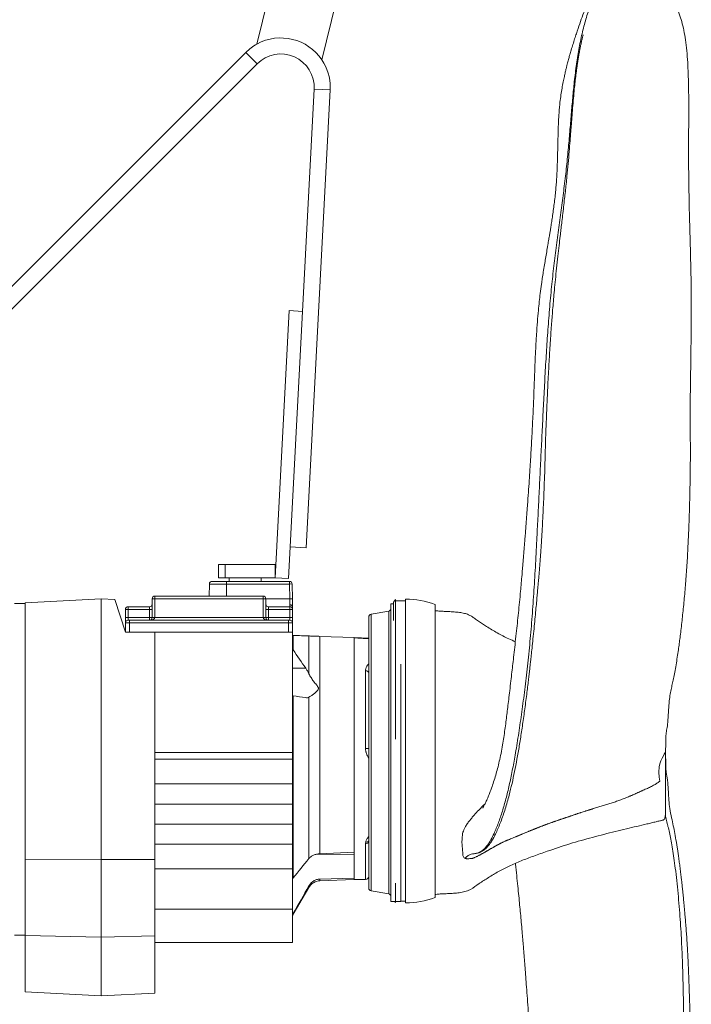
# Model space of a CAD drawing. Header units: millimetres. Extents: x 31 to 1171, y 23 to 1865.
# Tile 6 of 8: x 669 to 1171, y 503 to 1240. Entities that reach past the tile are written whole.
import ezdxf

# ---------------------------------------------------------------- set-up
doc = ezdxf.new("R2010")
doc.units = ezdxf.units.MM

msp = doc.modelspace()

# ---------------------------------------------------------------- linework, layer by layer
at = {"color": 7, "linetype": 'Continuous', "lineweight": 15}
for p, q in [((846.7, 1221.48), (857.38, 1265.2)), ((905.95, 1253.33), (895.27, 1209.62)), ((838.35, 1215.22), (520.48, 897.35)), ((838.35, 1215.22), (846.83, 1206.73)), ((499.21, 859.11), (846.83, 1206.73)), ((889.48, 1187.74), (880.77, 1021.62)), ((883.52, 844.88), (901.46, 1187.12)), ((901.46, 1187.12), (889.48, 1187.74)), ((870.78, 1022.14), (860.32, 822.42)), ((880.77, 1021.62), (870.3, 821.89)), ((880.77, 1021.62), (870.78, 1022.14)), ((883.52, 844.88), (871.54, 845.51)), ((817.82, 822.42), (817.82, 832.42)), ((822.82, 832.42), (817.82, 832.42)), ((822.82, 822.42), (822.82, 832.42)), ((860.32, 832.42), (822.82, 832.42)), ((860.32, 822.42), (860.32, 832.42)), ((811.11, 817.75), (810.96, 808.72)), ((823.82, 817.75), (811.11, 817.75)), ((813.11, 819.72), (823.82, 819.72)), ((822.82, 822.42), (817.82, 822.42)), ((860.32, 822.42), (822.82, 822.42)), ((823.82, 817.75), (823.82, 819.72)), ((823.82, 819.72), (832.39, 819.72)), ((871.02, 817.75), (823.82, 817.75)), ((823.82, 817.75), (823.82, 808.72)), ((825.82, 822.42), (825.82, 819.72)), ((832.39, 819.72), (843.24, 819.72)), ((843.24, 819.72), (871.02, 819.72)), ((849.82, 819.72), (849.82, 822.42)), ((870.3, 821.89), (860.32, 822.42)), ((871.02, 819.72), (871.02, 817.75)), ((871.21, 806.61), (871.02, 817.75)), ((873.02, 817.75), (873.21, 806.61)), ((673.32, 803.12), (665.32, 803.12)), ((673.32, 803.73), (730.32, 806.72)), ((673.32, 611.63), (673.32, 803.73)), ((730.32, 806.72), (730.32, 611.72)), ((740.37, 806.19), (730.32, 806.72)), ((748.32, 781.72), (740.37, 806.19)), ((768.32, 792.72), (768.32, 806.72)), ((770.32, 806.72), (768.32, 806.72)), ((770.32, 808.72), (770.32, 806.72)), ((770.32, 808.72), (851.32, 808.72)), ((770.32, 806.72), (770.32, 792.72)), ((851.32, 806.72), (770.32, 806.72)), ((851.32, 806.72), (851.32, 808.72)), ((851.32, 792.72), (851.32, 806.72)), ((851.32, 806.72), (853.32, 806.72)), ((853.32, 806.72), (853.32, 792.72)), ((853.32, 806.61), (871.21, 806.61)), ((871.32, 802.2), (871.21, 806.61)), ((873.21, 806.61), (873.32, 800.73)), ((948.82, 802.97), (946.82, 802.97)), ((946.82, 802.97), (946.82, 691.72)), ((950.32, 806.24), (948.82, 804.14)), ((948.82, 804.14), (948.82, 790.46)), ((950.32, 806.24), (950.32, 792.91)), ((957.82, 805.24), (950.32, 805.24)), ((957.82, 806.49), (957.82, 793.13)), ((748.32, 798.72), (750.32, 798.72)), ((748.32, 792.72), (748.32, 798.72)), ((750.32, 798.72), (750.32, 800.72)), ((750.32, 800.72), (766.32, 800.72)), ((766.32, 798.72), (750.32, 798.72)), ((750.32, 798.72), (750.32, 792.72)), ((766.32, 798.72), (766.32, 800.72)), ((766.32, 792.72), (766.32, 798.72)), ((766.32, 798.72), (768.32, 798.72)), ((853.32, 798.72), (855.32, 798.72)), ((855.32, 798.72), (855.32, 800.72)), ((855.32, 800.72), (871.32, 800.72)), ((855.32, 798.72), (855.32, 792.72)), ((871.32, 798.72), (855.32, 798.72)), ((871.32, 800.72), (871.32, 802.2)), ((871.32, 800.72), (871.32, 798.72)), ((871.32, 792.72), (871.32, 798.72)), ((871.32, 798.72), (873.32, 798.72)), ((873.32, 800.72), (873.32, 798.72)), ((873.32, 798.72), (873.32, 792.72)), ((945.16, 797.43), (931.97, 795.1)), ((931.97, 795.1), (931.97, 691.72)), ((945.16, 797.43), (945.16, 691.72)), ((979.82, 802.34), (979.82, 789.47)), ((748.32, 792.72), (750.32, 792.72)), ((748.32, 792.72), (748.32, 788.72)), ((748.32, 788.72), (748.32, 781.72)), ((751.32, 788.72), (748.32, 788.72)), ((750.32, 790.72), (750.32, 792.72)), ((750.32, 792.72), (766.32, 792.72)), ((750.32, 790.72), (751.32, 790.72)), ((751.32, 788.72), (751.32, 790.72)), ((751.32, 790.72), (870.32, 790.72)), ((870.32, 788.72), (751.32, 788.72)), ((751.32, 788.72), (751.32, 781.72)), ((766.32, 792.72), (768.32, 792.72)), ((766.32, 790.72), (766.32, 792.72)), ((770.32, 792.72), (768.32, 792.72)), ((770.32, 792.72), (851.32, 792.72)), ((851.32, 792.72), (853.32, 792.72)), ((855.32, 792.72), (853.32, 792.72)), ((855.32, 790.72), (855.32, 792.72)), ((855.32, 792.72), (871.32, 792.72)), ((870.32, 788.72), (870.32, 790.72)), ((870.32, 790.72), (871.32, 790.72)), ((870.32, 788.72), (870.32, 781.72)), ((873.32, 788.72), (870.32, 788.72)), ((871.32, 792.72), (871.32, 790.72)), ((873.32, 792.72), (871.32, 792.72)), ((873.32, 788.72), (873.32, 792.72)), ((873.32, 788.72), (873.32, 781.72)), ((930.32, 793.13), (930.32, 691.72)), ((950.32, 792.91), (950.32, 701.68)), ((957.82, 793.13), (957.82, 579.29)), ((979.82, 789.47), (979.82, 583.44)), ((770.32, 781.72), (748.32, 781.72)), ((770.32, 611.66), (770.32, 781.72)), ((770.32, 781.72), (870.32, 781.72)), ((871.98, 781.72), (870.32, 781.72)), ((871.98, 781.72), (873.32, 781.72)), ((873.32, 781.72), (873.32, 691.72)), ((873.73, 779.31), (873.73, 768.48)), ((885.53, 750.63), (885.53, 778.9)), ((893.8, 778.61), (893.8, 616.07)), ((893.8, 778.61), (919.32, 777.72)), ((919.32, 777.72), (919.32, 617.26)), ((919.32, 777.72), (930.32, 777.14)), ((919.32, 777.47), (919.32, 596.72)), ((883.16, 754.75), (873.32, 754.75)), ((927.86, 694.78), (927.86, 752.87)), ((954.22, 757.74), (954.22, 691.72)), ((873.73, 734.23), (873.73, 598.05)), ((885.53, 612.42), (885.53, 733.12)), ((770.32, 691.72), (873.32, 691.72)), ((770.32, 686.68), (873.32, 686.68)), ((873.32, 686.68), (873.32, 691.72)), ((873.32, 686.68), (873.32, 668.22)), ((930.32, 691.72), (930.32, 590.3)), ((931.97, 691.72), (931.97, 588.33)), ((945.16, 691.72), (945.16, 586.01)), ((946.82, 691.72), (946.82, 580.47)), ((954.22, 691.72), (954.22, 580.47)), ((770.32, 668.22), (873.32, 668.22)), ((873.32, 653.22), (873.32, 668.22)), ((770.32, 653.22), (873.32, 653.22)), ((873.32, 638.22), (873.32, 653.22)), ((770.32, 638.22), (873.32, 638.22)), ((873.32, 638.22), (873.32, 623.22)), ((770.32, 623.22), (873.32, 623.22)), ((873.32, 604.75), (873.32, 623.22)), ((927.86, 596.87), (927.86, 623.59)), ((673.32, 611.63), (730.32, 611.72)), ((673.32, 611.63), (673.32, 554.95)), ((770.32, 611.66), (730.32, 611.72)), ((730.32, 611.72), (730.32, 553.72)), ((770.32, 554.58), (770.32, 611.66)), ((890.45, 615.49), (919.32, 615.69)), ((893.8, 616.07), (919.32, 617.26)), ((770.32, 604.75), (873.32, 604.75)), ((873.32, 574.72), (873.32, 604.75)), ((893.8, 597.13), (919.32, 597.91)), ((893.8, 597.13), (893.8, 595.83)), ((893.8, 595.83), (919.32, 596.72)), ((919.32, 597.91), (919.32, 596.72)), ((919.32, 596.72), (927.86, 596.87)), ((873.73, 570.81), (885.53, 590.9)), ((885.53, 590.9), (885.53, 592.02)), ((950.32, 594.16), (950.32, 579.54)), ((931.97, 588.33), (945.16, 586.01)), ((770.32, 574.72), (873.32, 574.72)), ((873.32, 549.72), (873.32, 574.72)), ((946.82, 580.47), (949.67, 580.47)), ((949.66, 580.47), (950.32, 579.54)), ((950.32, 580.47), (954.22, 580.47)), ((954.22, 580.54), (957.82, 580.54)), ((873.73, 571.34), (873.73, 570.81)), ((665.32, 555.12), (673.32, 555.12)), ((673.32, 554.95), (730.32, 553.72)), ((673.32, 554.95), (673.32, 512.7)), ((770.32, 554.58), (730.32, 553.72)), ((730.32, 553.72), (730.32, 509.72)), ((770.32, 511.81), (770.32, 554.58)), ((770.32, 549.72), (873.32, 549.72)), ((673.32, 512.7), (730.32, 509.72)), ((770.32, 511.81), (730.32, 509.72))]:
    msp.add_line(p, q, dxfattribs=at)
at = {"color": 7, "linetype": 'Continuous', "lineweight": 15, "flags": 128}
for points in [[(927.86, 752.87), (928.34, 752.84), (928.8, 752.74), (929.23, 752.59), (929.6, 752.39), (929.9, 752.15), (930.13, 751.87), (930.27, 751.57), (930.32, 751.26)], [(1152.04, 691.79), (1152.04, 691.74), (1152.04, 691.52), (1152.03, 691.37), (1152.02, 691.55), (1151.99, 691.84), (1151.9, 691.9), (1151.76, 691.71), (1151.57, 691.32), (1151.21, 690.45), (1150.63, 689.35), (1149.61, 687.57), (1148.73, 685.64), (1147.91, 683.36), (1147.37, 680.97), (1147.09, 677.12), (1147.27, 673.28), (1147.77, 670.28), (1147.77, 670.28)]]:
    msp.add_lwpolyline(points, dxfattribs=at)
at = {"color": 7, "linetype": 'Continuous', "lineweight": 15}
for centre, radius, start, end in [((864.51, 1189.05), 37, 33.76225, 118.77553), ((864.51, 1189.05), 37, 118.77553, 135), ((864.51, 1189.05), 25, 357, 135), ((864.51, 1189.05), 37, 0, 33.76225), ((864.51, 1189.05), 37, 357, 0), ((813.11, 817.72), 2, 90, 179), ((871.02, 817.72), 2, 1, 90), ((872.02, 789.1), 28.67, 88.00162, 91.99838), ((766.32, 802.72), 2, 270, 0), ((770.32, 806.72), 2, 90, 180), ((851.32, 806.72), 2, 0, 90), ((855.32, 802.72), 2, 180, 270), ((872.21, 777.96), 28.67, 88.00162, 91.99838), ((958.22, 748.19), 58.3, 68.2537, 90.39311), ((750.32, 798.72), 2, 90, 180), ((871.32, 798.72), 2, 0, 90), ((932.32, 793.13), 2, 100, 180), ((944.82, 799.39), 2, 280, 0), ((750.32, 788.72), 2, 90, 180), ((766.32, 792.72), 2, 270, 0), ((855.32, 792.72), 2, 180, 270), ((871.32, 788.72), 2, 0, 90), ((928.47, 675.84), 18.96, 84.39914, 91.83323), ((928.48, 626.96), 2.19, 257.52725, 327.1315), ((928.13, 625.79), 2.22, 262.99032, 349.33909), ((927.82, 599.37), 2.5, 271, 0), ((894.15, 585.83), 10, 92, 149.57276), ((932.32, 590.3), 2, 180, 260), ((944.82, 584.04), 2, 360, 80), ((958.22, 637.59), 58.3, 269.60689, 291.7463), ((876.32, 569.29), 3, 149.57276, 180)]:
    msp.add_arc(centre, radius, start, end, dxfattribs=at)
for centre, start_param, end_param in [((766.32, 792.72), 4.712389, 6.283185), ((855.32, 792.72), 3.141593, 4.712389)]:
    msp.add_ellipse(centre, major_axis=(4, 0), ratio=0.5, start_param=start_param, end_param=end_param, dxfattribs=at)
for points, knots in [([(1125.23, 1283.48), (1124.48, 1283.43), (1122.29, 1283.28), (1119.35, 1282.17), (1115.63, 1280.06), (1111.89, 1276.74), (1107.86, 1272.14), (1104.11, 1266.74), (1100.27, 1259.97), (1096.47, 1251.6), (1092.91, 1241.53), (1089.96, 1230.69), (1087.54, 1219.07), (1085.55, 1206.62), (1084, 1194.05), (1082.75, 1181.48), (1081.67, 1169.05), (1080.59, 1156.04), (1079.4, 1142.44), (1078, 1128.26), (1076.3, 1113.81), (1074.37, 1099.15), (1072.37, 1084.36), (1070.34, 1069.2), (1068.41, 1053.71), (1066.66, 1037.6), (1065.16, 1020.9), (1063.87, 1003.64), (1062.76, 986.19), (1061.77, 968.58), (1060.85, 950.87), (1059.97, 933.45), (1059.13, 916.38), (1058.31, 899.72), (1057.51, 883.16), (1056.7, 866.77), (1055.82, 849.12), (1054.83, 830.32), (1053.64, 810.49), (1052.27, 791.12), (1050.64, 772.24), (1048.75, 754.02), (1046.67, 736.57), (1044.44, 719.99), (1042.11, 704.28), (1039.85, 690.36), (1037.59, 678.06), (1035.33, 667.22), (1032.88, 657.1), (1030.2, 647.69), (1027.24, 639.02), (1024.37, 631.98), (1021.61, 626.49), (1019.07, 622.44), (1016.29, 619.23), (1013.72, 617.38), (1011.47, 616.52), (1009.67, 616.19), (1007.8, 615.92), (1005.91, 615.42), (1003.98, 614.47), (1002.81, 613.26), (1002.2, 612.63)], [0, 0, 0, 0, 0.005793, 0.016843, 0.028049, 0.044886, 0.061459, 0.077785, 0.09395, 0.115379, 0.136801, 0.158309, 0.179896, 0.201531, 0.223191, 0.241391, 0.259583, 0.277756, 0.295905, 0.314035, 0.332163, 0.349269, 0.366394, 0.383538, 0.400692, 0.417849, 0.436039, 0.454218, 0.472383, 0.490539, 0.508694, 0.526861, 0.544, 0.561145, 0.578289, 0.595422, 0.612536, 0.634307, 0.656089, 0.677895, 0.699728, 0.721568, 0.742991, 0.764368, 0.78569, 0.80698, 0.824746, 0.842557, 0.860443, 0.878434, 0.89656, 0.91484, 0.926903, 0.938845, 0.950591, 0.962107, 0.968055, 0.973987, 0.980013, 0.986254, 0.992853, 1, 1, 1, 1]), ([(1128.23, 1283.82), (1128.23, 1283.82), (1128.25, 1283.82), (1128.25, 1283.85), (1128.26, 1283.87), (1128.24, 1283.9), (1128.22, 1283.95), (1128.17, 1284.01), (1128.11, 1284.08), (1128.04, 1284.14), (1127.93, 1284.23), (1127.66, 1284.39), (1127.21, 1284.54), (1126.56, 1284.68), (1125.41, 1284.83), (1123.93, 1284.83), (1122.16, 1284.63), (1120.51, 1284.22), (1118.84, 1283.61), (1117.13, 1282.73), (1115.39, 1281.55), (1113.73, 1280.16), (1112.21, 1278.66), (1110.89, 1277.22), (1109.89, 1276.05), (1109.07, 1275.07), (1108.23, 1274.04), (1107.14, 1272.67), (1105.81, 1270.95), (1104.36, 1269.01), (1102.89, 1266.96), (1101.56, 1265.03), (1100.4, 1263.26), (1099.41, 1261.69), (1098.46, 1260.12), (1097.32, 1258.17), (1096, 1255.75), (1094.56, 1252.9), (1092.63, 1248.76), (1090.4, 1243.38), (1087.92, 1236.56), (1085.88, 1230.5), (1084.18, 1225.28), (1082.9, 1221.22), (1081.7, 1217.28), (1080.68, 1213.78), (1079.93, 1211.1), (1079.38, 1209.07), (1078.91, 1207.31), (1078.41, 1205.36), (1077.82, 1203.02), (1077.16, 1200.28), (1076.41, 1196.94), (1075.58, 1192.99), (1074.72, 1188.39), (1073.9, 1183.33), (1073.26, 1178.36), (1072.81, 1173.8), (1072.5, 1169.9), (1072.28, 1166.37), (1072.11, 1163.19), (1071.99, 1160.12), (1071.87, 1156.9), (1071.77, 1153.07), (1071.66, 1148.5), (1071.55, 1143.31), (1071.43, 1138.07), (1071.3, 1133.24), (1071.14, 1129.02), (1070.97, 1125.26), (1070.77, 1121.6), (1070.51, 1117.7), (1070.16, 1113.36), (1069.68, 1108.45), (1069.09, 1103.38), (1068.42, 1098.27), (1067.74, 1093.47), (1067.06, 1088.96), (1066.45, 1085.08), (1065.92, 1081.8), (1065.41, 1078.68), (1064.83, 1075.22), (1064.11, 1070.98), (1063.28, 1066.17), (1062.45, 1061.23), (1061.6, 1056.18), (1060.8, 1051.22), (1060.05, 1046.41), (1059.27, 1041.11), (1058.49, 1035.32), (1057.71, 1028.73), (1056.99, 1021.69), (1056.29, 1013.52), (1055.63, 1003.99), (1055.04, 993.33), (1054.54, 982), (1054.03, 968.97), (1053.51, 954.76), (1052.82, 939.53), (1052.06, 924.99), (1051.37, 913), (1050.76, 903.12), (1050.23, 894.9), (1049.63, 886.09), (1049.1, 878.59), (1048.65, 872.55), (1048.31, 868.08), (1047.97, 863.52), (1047.61, 858.87), (1047.24, 854.17), (1046.89, 849.71), (1046.58, 845.82), (1046.34, 842.77), (1046.15, 840.4), (1045.97, 838.23), (1045.78, 835.93), (1045.56, 833.24), (1045.24, 829.46), (1044.82, 824.5), (1044.29, 818.5), (1043.42, 808.95), (1042.19, 796.32), (1040.79, 783.06), (1039.63, 772.63), (1038.78, 765.04), (1038, 758.23), (1037.26, 751.75), (1036.48, 745.01), (1035.68, 738.11), (1034.9, 731.49), (1034.19, 725.51), (1033.52, 719.91), (1032.82, 714.39), (1032.06, 708.7), (1031.22, 702.97), (1030.26, 697.03), (1029.16, 691.08), (1027.92, 685.25), (1026.59, 679.81), (1025.21, 674.79), (1023.69, 669.89), (1022.2, 665.55), (1020.83, 661.85), (1019.54, 658.59), (1018.15, 655.37), (1016.91, 652.8), (1016.07, 651.23), (1015.58, 650.38), (1015.53, 650.29), (1015.51, 650.25)], [0, 0, 0, 0, 0.000035, 0.000142, 0.000218, 0.000247, 0.000325, 0.000423, 0.000522, 0.00063, 0.000754, 0.001065, 0.001998, 0.003393, 0.005268, 0.010129, 0.015107, 0.020035, 0.024903, 0.03095, 0.037198, 0.043676, 0.050289, 0.056039, 0.060565, 0.063385, 0.066717, 0.070861, 0.075801, 0.081381, 0.086511, 0.091791, 0.096143, 0.099728, 0.103617, 0.108027, 0.114578, 0.121885, 0.12916, 0.144333, 0.159048, 0.174792, 0.182708, 0.190937, 0.199062, 0.20576, 0.210923, 0.214049, 0.216896, 0.220401, 0.224562, 0.229378, 0.234829, 0.241914, 0.249679, 0.258112, 0.267027, 0.273823, 0.279916, 0.285374, 0.290269, 0.294646, 0.299429, 0.304997, 0.312027, 0.320001, 0.327957, 0.334895, 0.340821, 0.346004, 0.350913, 0.356384, 0.362423, 0.369076, 0.376359, 0.382526, 0.388993, 0.39479, 0.399655, 0.40359, 0.406943, 0.411049, 0.4162, 0.422342, 0.428407, 0.433964, 0.440476, 0.446128, 0.451184, 0.459424, 0.466738, 0.474642, 0.484418, 0.49555, 0.508048, 0.521565, 0.534816, 0.552998, 0.57042, 0.587043, 0.602843, 0.611564, 0.621019, 0.63126, 0.642284, 0.647489, 0.652854, 0.658379, 0.664067, 0.669918, 0.675817, 0.680826, 0.68451, 0.687252, 0.689592, 0.692389, 0.695656, 0.699395, 0.706229, 0.713922, 0.721611, 0.741921, 0.761791, 0.772889, 0.782985, 0.792074, 0.800431, 0.809652, 0.819776, 0.829149, 0.837693, 0.845757, 0.854609, 0.864199, 0.874474, 0.885091, 0.897778, 0.91038, 0.922424, 0.933906, 0.944887, 0.955738, 0.962949, 0.970768, 0.978926, 0.986324, 0.992859, 0.996547, 1, 1, 1, 1]), ([(1152.07, 691.79), (1152.1, 692.35), (1152.19, 693.91), (1152.3, 696.34), (1152.28, 698.9), (1152.26, 700.75), (1152.28, 702.19), (1152.33, 703.38), (1152.43, 704.78), (1152.63, 706.48), (1152.97, 708.4), (1153.34, 710.52), (1153.66, 712.78), (1153.87, 715.06), (1154.04, 717.5), (1154.19, 720.04), (1154.37, 722.72), (1154.57, 725.77), (1154.84, 729.72), (1155.36, 734.14), (1156.31, 738.84), (1157.2, 742.88), (1158.1, 747.16), (1159.03, 751.9), (1159.99, 757.26), (1160.91, 762.87), (1161.71, 768.24), (1162.38, 773.11), (1163, 777.91), (1163.64, 783.17), (1164.29, 788.84), (1165.17, 796.84), (1166.21, 807.12), (1167.34, 820.07), (1168.29, 833.72), (1169.02, 847.43), (1169.58, 860.6), (1170.03, 874.05), (1170.41, 888.25), (1170.63, 901.43), (1170.7, 912.42), (1170.69, 920.91), (1170.66, 928.9), (1170.62, 936.52), (1170.59, 943.82), (1170.59, 950.02), (1170.63, 955.34), (1170.68, 960.16), (1170.75, 965.67), (1170.84, 971.81), (1170.93, 978.31), (1171.03, 984.9), (1171.13, 992.03), (1171.23, 999.38), (1171.3, 1006.34), (1171.35, 1012.03), (1171.39, 1017.08), (1171.41, 1022.34), (1171.4, 1028.31), (1171.36, 1035.17), (1171.26, 1042.87), (1171.11, 1051.26), (1170.91, 1059.93), (1170.68, 1068.74), (1170.44, 1077.65), (1170.2, 1086.54), (1169.98, 1095.14), (1169.8, 1103.16), (1169.65, 1110.42), (1169.55, 1116.47), (1169.48, 1121.7), (1169.43, 1126.63), (1169.38, 1132.23), (1169.36, 1138.67), (1169.37, 1145.45), (1169.4, 1152.42), (1169.44, 1159.1), (1169.47, 1165.41), (1169.49, 1170.88), (1169.49, 1175.43), (1169.48, 1178.99), (1169.46, 1181.59), (1169.45, 1183.28), (1169.43, 1184.41), (1169.42, 1185.46), (1169.4, 1186.94), (1169.36, 1189.29), (1169.29, 1192.61), (1169.18, 1196.94), (1168.99, 1202.14), (1168.66, 1208.86), (1168.1, 1216.45), (1167.18, 1224.35), (1165.93, 1231.55), (1164.36, 1238.03), (1162.78, 1243.11), (1161.38, 1246.93), (1160.28, 1249.65), (1159.14, 1252.24), (1157.84, 1255), (1156.48, 1257.61), (1155.15, 1259.98), (1154.03, 1261.9), (1152.94, 1263.74), (1151.87, 1265.49), (1150.78, 1267.23), (1149.42, 1269.35), (1148.54, 1270.95), (1147.99, 1271.94)], [0, 0, 0, 0, 0.0037755, 0.0105166, 0.0154365, 0.0188836, 0.0210973, 0.0231523, 0.0256742, 0.0299101, 0.0348549, 0.0398434, 0.0447829, 0.0501118, 0.0542518, 0.0578951, 0.0624707, 0.0678637, 0.073458, 0.0829591, 0.0912264, 0.0994302, 0.1084769, 0.1184976, 0.1292067, 0.1400704, 0.149785, 0.1579662, 0.1655891, 0.1743598, 0.1841168, 0.1932223, 0.2130728, 0.2337786, 0.2555389, 0.2780428, 0.2988217, 0.3178464, 0.3415851, 0.3656977, 0.3797258, 0.3930836, 0.4054352, 0.4171167, 0.4287091, 0.4395626, 0.4461403, 0.4535577, 0.462124, 0.4719264, 0.4822382, 0.4925572, 0.5027023, 0.5156182, 0.526997, 0.5353632, 0.5423697, 0.5506985, 0.5601013, 0.570435, 0.5829452, 0.5963494, 0.609998, 0.6239252, 0.6381361, 0.652502, 0.6666628, 0.6797887, 0.6917351, 0.7023879, 0.709804, 0.7177544, 0.7270999, 0.7379276, 0.7503258, 0.7615362, 0.773646, 0.7847811, 0.7944295, 0.8025169, 0.8089847, 0.8135231, 0.8165911, 0.8181743, 0.8195987, 0.8222928, 0.826267, 0.8326136, 0.8407876, 0.8508204, 0.8627223, 0.8808322, 0.8981208, 0.914215, 0.9287563, 0.9415832, 0.9480438, 0.9539836, 0.9594043, 0.9649613, 0.9716398, 0.9757879, 0.979808, 0.9836285, 0.9872629, 0.9907245, 0.9942544, 1, 1, 1, 1]), ([(1008.45, 615.97), (1008.48, 615.97), (1008.54, 615.94), (1009.67, 616.21), (1011.34, 616.4), (1014, 617.27), (1016.39, 618.75), (1018.57, 620.72), (1020.46, 622.99), (1022.15, 625.46), (1023.82, 628.33), (1025.54, 631.77), (1027.27, 635.7), (1029, 640.06), (1030.68, 644.71), (1032.3, 649.63), (1033.81, 654.7), (1035.52, 660.95), (1037.37, 668.47), (1039.31, 677.44), (1041.12, 686.79), (1042.85, 696.69), (1044.52, 707.28), (1046.17, 718.59), (1047.49, 728.49), (1048.5, 736.4), (1049.16, 741.86), (1049.74, 746.66), (1050.19, 750.6), (1050.56, 753.81), (1050.89, 756.74), (1051.27, 760.2), (1051.76, 764.65), (1052.36, 770.26), (1053.06, 776.95), (1053.79, 784.14), (1054.51, 791.29), (1055.14, 797.82), (1055.68, 803.64), (1056.07, 807.98), (1056.32, 810.96), (1056.46, 812.67), (1056.56, 813.84), (1056.62, 814.48), (1056.65, 814.74), (1056.66, 814.82), (1056.66, 814.83), (1056.66, 814.84), (1056.67, 814.84), (1056.67, 814.89), (1056.72, 815.22), (1056.8, 816.16), (1056.94, 817.66), (1057.11, 819.68), (1057.41, 823.19), (1057.82, 828.22), (1058.33, 834.67), (1058.83, 841.47), (1059.39, 849.69), (1059.99, 859.48), (1060.59, 870.8), (1061.1, 882.18), (1061.53, 893.12), (1061.84, 902.45), (1062.07, 910.24), (1062.22, 916.47), (1062.35, 921.94), (1062.47, 926.42), (1062.58, 929.72), (1062.67, 932.13), (1062.77, 934.22), (1062.88, 936.66), (1063, 939.7), (1063.17, 943.76), (1063.38, 948.96), (1063.66, 955.43), (1063.99, 962.8), (1064.36, 970.63), (1064.77, 978.4), (1065.17, 985.62), (1065.6, 992.73), (1066.04, 999.59), (1066.49, 1006.27), (1066.94, 1012.42), (1067.39, 1018.39), (1067.89, 1024.46), (1068.43, 1030.81), (1069.07, 1037.83), (1069.83, 1045.58), (1070.71, 1054.05), (1071.64, 1062.55), (1072.54, 1070.53), (1073.31, 1077.14), (1073.95, 1082.66), (1074.55, 1087.79), (1075.23, 1093.54), (1075.94, 1099.69), (1076.62, 1105.66), (1077.25, 1111.27), (1077.86, 1116.85), (1078.59, 1123.89), (1079.36, 1132.03), (1080.13, 1140.87), (1080.77, 1148.87), (1081.3, 1155.73), (1081.78, 1162.05), (1082.28, 1168.49), (1082.85, 1175.56), (1083.46, 1182.58), (1084.08, 1188.94), (1084.62, 1193.9), (1085.08, 1197.78), (1085.47, 1200.86), (1085.88, 1203.86), (1086.31, 1206.83), (1086.77, 1209.86), (1087.3, 1213.05), (1087.84, 1216.08), (1088.41, 1219), (1088.97, 1221.71), (1089.48, 1224.01), (1089.88, 1225.68), (1090.14, 1226.77), (1090.36, 1227.66), (1090.47, 1228.11), (1090.5, 1228.26), (1090.49, 1228.25), (1090.49, 1228.25)], [0, 0, 0, 0, 0.001726, 0.004565, 0.014444, 0.023644, 0.032688, 0.042396, 0.051299, 0.059787, 0.069208, 0.079665, 0.091127, 0.102803, 0.115109, 0.127275, 0.139218, 0.150944, 0.169535, 0.187595, 0.20526, 0.223176, 0.241464, 0.260145, 0.279067, 0.288464, 0.296771, 0.303984, 0.310105, 0.314338, 0.318201, 0.323009, 0.32943, 0.337468, 0.347124, 0.357938, 0.367882, 0.377106, 0.385106, 0.391882, 0.394846, 0.397209, 0.398851, 0.399603, 0.399921, 0.399955, 0.399981, 0.400001, 0.400043, 0.400113, 0.400223, 0.401707, 0.403895, 0.406611, 0.410044, 0.418352, 0.42706, 0.436122, 0.445537, 0.459604, 0.474405, 0.489173, 0.502934, 0.515683, 0.524152, 0.532092, 0.539, 0.544592, 0.548874, 0.551323, 0.553642, 0.556697, 0.560491, 0.565026, 0.571885, 0.57995, 0.589217, 0.599496, 0.609322, 0.618387, 0.626693, 0.636166, 0.644422, 0.65214, 0.659739, 0.667425, 0.675648, 0.684449, 0.694934, 0.706278, 0.718274, 0.72926, 0.73888, 0.745555, 0.752262, 0.76038, 0.76976, 0.77842, 0.786088, 0.794254, 0.803113, 0.817612, 0.831437, 0.844392, 0.855885, 0.865149, 0.876143, 0.889017, 0.902439, 0.914321, 0.924638, 0.930998, 0.937142, 0.943114, 0.949283, 0.955728, 0.962478, 0.970202, 0.976004, 0.982346, 0.989, 0.992125, 0.995089, 0.997867, 0.999392, 0.999907, 1, 1, 1, 1]), ([(873.32, 800.73), (873.32, 800.83), (873.3, 800.92), (873.25, 801.11), (873.21, 801.21), (873.11, 801.39), (873.04, 801.47), (872.9, 801.63), (872.81, 801.71), (872.63, 801.84), (872.53, 801.9), (872.31, 802.01), (872.2, 802.06), (871.84, 802.17), (871.58, 802.2), (871.32, 802.2)], [0, 0, 0, 0, 0.125, 0.125, 0.25, 0.25, 0.375, 0.375, 0.5, 0.5, 0.625, 0.625, 0.75, 0.75, 1, 1, 1, 1]), ([(1039.85, 774.59), (1038.19, 775.29), (1033.57, 777.24), (1026.38, 781.08), (1019.92, 785.06), (1015.23, 788.05), (1012.27, 790), (1009.6, 791.88), (1007.22, 793.6), (1004.63, 794.95), (1001.59, 795.93), (997.97, 796.54), (993.97, 796.88), (990.12, 797.11), (986.62, 797.36), (983.49, 797.3), (981.27, 797.84), (980.04, 797.81), (979.82, 797.81)], [0, 0, 0, 0, 0.081854, 0.228634, 0.370972, 0.427783, 0.482441, 0.532328, 0.576788, 0.616339, 0.66513, 0.721338, 0.783619, 0.84801, 0.897027, 0.943761, 0.990053, 1, 1, 1, 1]), ([(873.32, 779.32), (873.32, 779.32), (873.35, 779.32), (873.49, 779.32), (873.59, 779.31), (873.73, 779.31)], [0, 0, 0, 0, 0.5, 0.5, 1, 1, 1, 1]), ([(873.73, 779.31), (875.94, 779.23), (878.05, 779.16), (882.01, 779.02), (883.86, 778.95), (885.53, 778.9)], [0, 0, 0, 0, 0.5, 0.5, 1, 1, 1, 1]), ([(885.53, 778.9), (885.86, 778.89), (886.25, 778.87), (886.94, 778.85), (887.19, 778.84), (887.73, 778.82), (888.02, 778.81), (888.67, 778.79), (889.01, 778.77), (889.77, 778.75), (890.18, 778.73), (890.86, 778.71), (891.09, 778.7), (891.58, 778.69), (891.84, 778.68), (892.38, 778.66), (892.65, 778.65), (893.21, 778.63), (893.51, 778.62), (893.8, 778.61)], [0, 0, 0, 0, 0.25, 0.25, 0.375, 0.375, 0.5, 0.5, 0.625, 0.625, 0.75, 0.75, 0.8125, 0.8125, 0.875, 0.875, 0.9375, 0.9375, 1, 1, 1, 1]), ([(873.73, 768.48), (873.6, 768.67), (873.49, 768.88), (873.35, 769.32), (873.32, 769.54), (873.32, 769.77)], [0, 0, 0, 0, 0.5, 0.5, 1, 1, 1, 1]), ([(885.53, 750.63), (885.16, 751.38), (884.78, 752.1), (883.99, 753.47), (883.58, 754.13), (883.16, 754.75)], [0, 0, 0, 0, 0.5, 0.5, 1, 1, 1, 1]), ([(927.86, 752.87), (927.86, 753.37), (927.93, 753.86), (928.11, 754.57), (928.19, 754.8), (928.37, 755.26), (928.47, 755.49), (929.02, 756.6), (929.63, 757.42), (930.32, 758.18)], [0, 0, 0, 0, 0.25, 0.25, 0.375, 0.375, 0.5, 0.5, 1, 1, 1, 1]), ([(885.53, 733.12), (886, 733.37), (886.55, 733.7), (887.76, 734.52), (888.42, 735.01), (889.43, 735.82), (889.77, 736.1), (890.46, 736.7), (890.8, 737.02), (891.31, 737.52), (891.47, 737.69), (891.8, 738.05), (891.96, 738.23), (892.25, 738.62), (892.38, 738.83), (892.58, 739.27), (892.64, 739.51), (892.63, 739.88), (892.61, 740), (892.55, 740.24), (892.5, 740.36), (892.34, 740.71), (892.21, 740.93), (891.91, 741.37), (891.76, 741.59), (891.43, 742.01), (891.27, 742.22), (890.76, 742.86), (890.42, 743.29), (889.74, 744.15), (889.4, 744.58), (888.4, 745.9), (887.76, 746.8), (886.86, 748.21), (886.57, 748.69), (886.02, 749.65), (885.76, 750.14), (885.53, 750.63)], [0, 0, 0, 0, 0.125, 0.125, 0.25, 0.25, 0.3125, 0.3125, 0.375, 0.375, 0.40625, 0.40625, 0.4375, 0.4375, 0.46875, 0.46875, 0.5, 0.5, 0.515625, 0.515625, 0.53125, 0.53125, 0.5625, 0.5625, 0.59375, 0.59375, 0.625, 0.625, 0.6875, 0.6875, 0.75, 0.75, 0.875, 0.875, 0.9375, 0.9375, 1, 1, 1, 1]), ([(873.32, 734.37), (873.32, 734.34), (873.35, 734.32), (873.49, 734.27), (873.6, 734.25), (873.73, 734.23)], [0, 0, 0, 0, 0.5, 0.5, 1, 1, 1, 1]), ([(883.16, 732.77), (883.58, 732.7), (883.99, 732.7), (884.78, 732.81), (885.16, 732.93), (885.53, 733.12)], [0, 0, 0, 0, 0.5, 0.5, 1, 1, 1, 1]), ([(927.86, 694.78), (927.86, 694.13), (927.93, 693.49), (928.11, 692.54), (928.19, 692.23), (928.37, 691.61), (928.47, 691.3), (929.02, 689.78), (929.63, 688.65), (930.32, 687.56)], [0, 0, 0, 0, 0.25, 0.25, 0.375, 0.375, 0.5, 0.5, 1, 1, 1, 1]), ([(1152.07, 651.61), (1152.07, 651.68), (1152.07, 651.8), (1152.07, 652.72), (1152.07, 654.19), (1152.07, 656.26), (1152.07, 658.82), (1152.07, 661.24), (1152.07, 663.29), (1152.07, 665.04), (1152.07, 666.85), (1152.06, 669.05), (1152.06, 671.93), (1152.06, 675.39), (1152.06, 679.43), (1152.06, 683.84), (1152.06, 688.3), (1152.06, 691.22), (1152.06, 692.64)], [0, 0, 0, 0, 0.081361, 0.156238, 0.224281, 0.313657, 0.388105, 0.44787, 0.493188, 0.524477, 0.553352, 0.59893, 0.652624, 0.714484, 0.784591, 0.860776, 0.932768, 1, 1, 1, 1]), ([(1147.99, 111.5), (1148.52, 112.44), (1149.69, 114.56), (1151.6, 117.53), (1153.31, 120.32), (1154.83, 122.83), (1156.21, 125.29), (1157.88, 128.5), (1159.56, 132.07), (1161.08, 135.72), (1162.43, 139.33), (1163.74, 143.37), (1165.05, 148.17), (1166.23, 153.57), (1167.19, 159.33), (1167.89, 165.16), (1168.43, 171.39), (1168.84, 178.01), (1169.13, 185.08), (1169.32, 192.03), (1169.43, 198.99), (1169.48, 206.81), (1169.48, 215.74), (1169.43, 226.08), (1169.37, 237.02), (1169.36, 248.19), (1169.44, 259.11), (1169.59, 269.62), (1169.79, 279.91), (1170.03, 290.38), (1170.32, 301.42), (1170.64, 313.1), (1170.9, 323.13), (1171.08, 331.21), (1171.2, 337.22), (1171.29, 343.18), (1171.36, 349.1), (1171.4, 354.8), (1171.41, 359.99), (1171.4, 364.33), (1171.38, 367.91), (1171.35, 371.31), (1171.32, 375.13), (1171.27, 379.59), (1171.22, 384.63), (1171.14, 390.95), (1171.03, 398.41), (1170.91, 406.69), (1170.79, 414.72), (1170.7, 421.43), (1170.64, 426.8), (1170.61, 430.74), (1170.59, 434.17), (1170.59, 437.41), (1170.59, 441.88), (1170.62, 447.91), (1170.66, 455.53), (1170.7, 463.58), (1170.69, 471.92), (1170.63, 481.06), (1170.48, 490.71), (1170.26, 500.66), (1169.99, 510.35), (1169.74, 518.07), (1169.51, 524.04), (1169.35, 528.16), (1169.17, 532.2), (1169, 535.97), (1168.83, 539.31), (1168.67, 542.34), (1168.5, 545.45), (1168.3, 548.99), (1168.02, 553.22), (1167.68, 558.06), (1167.28, 563.14), (1166.88, 567.99), (1166.51, 572.28), (1166.16, 576.1), (1165.84, 579.54), (1165.55, 582.79), (1165.24, 585.9), (1164.92, 588.84), (1164.6, 591.7), (1164.28, 594.69), (1163.88, 598.17), (1163.4, 602.24), (1162.88, 606.54), (1162.31, 610.87), (1161.76, 614.8), (1161.24, 618.35), (1160.74, 621.61), (1160.03, 625.94), (1159.1, 631.18), (1157.96, 637.03), (1156.66, 643.04), (1155.29, 649.26), (1154.72, 655.33), (1154.39, 660.39), (1154.15, 664.31), (1153.92, 667.4), (1153.76, 669.61), (1153.55, 671.55), (1153.3, 673.13), (1153.07, 674.46), (1152.83, 675.83), (1152.6, 677.22), (1152.42, 678.78), (1152.29, 680.72), (1152.25, 683.15), (1152.28, 686.22), (1152.19, 689.04), (1152.09, 690.85), (1152.06, 691.48)], [0, 0, 0, 0, 0.005477, 0.01219, 0.01843, 0.022583, 0.027644, 0.033807, 0.043011, 0.050681, 0.057597, 0.066811, 0.077537, 0.089704, 0.103025, 0.115872, 0.127784, 0.142548, 0.156261, 0.169178, 0.181995, 0.194755, 0.211488, 0.229395, 0.248563, 0.267659, 0.286064, 0.303495, 0.320035, 0.336753, 0.35461, 0.37342, 0.392646, 0.402187, 0.411635, 0.420992, 0.430261, 0.439465, 0.447795, 0.454696, 0.459835, 0.464659, 0.470672, 0.477744, 0.485631, 0.494313, 0.507392, 0.520561, 0.533023, 0.544919, 0.551964, 0.558121, 0.563387, 0.568002, 0.573265, 0.584309, 0.596197, 0.608893, 0.62197, 0.635265, 0.651726, 0.667281, 0.682084, 0.697383, 0.703725, 0.710295, 0.716885, 0.722855, 0.728141, 0.732709, 0.737254, 0.742907, 0.749551, 0.757465, 0.766049, 0.773852, 0.780734, 0.786626, 0.792239, 0.797255, 0.802261, 0.807253, 0.811489, 0.816026, 0.821665, 0.828443, 0.836154, 0.843305, 0.850607, 0.856711, 0.862229, 0.868375, 0.880866, 0.8928, 0.905151, 0.918519, 0.929375, 0.936612, 0.944618, 0.948805, 0.952994, 0.956918, 0.960616, 0.964161, 0.967594, 0.970892, 0.9744, 0.978131, 0.982791, 0.988641, 0.996034, 1, 1, 1, 1]), ([(1007.83, 612.55), (1007.91, 612.58), (1008.13, 612.67), (1008.49, 612.81), (1008.89, 612.99), (1009.3, 613.16), (1009.83, 613.4), (1010.5, 613.71), (1011.29, 614.09), (1012.08, 614.48), (1012.86, 614.89), (1013.64, 615.3), (1014.41, 615.72), (1015.18, 616.15), (1015.82, 616.51), (1016.32, 616.81), (1016.7, 617.03), (1017.08, 617.25), (1017.46, 617.47), (1017.84, 617.69), (1018.22, 617.91), (1018.6, 618.13), (1019.11, 618.42), (1019.74, 618.79), (1020.5, 619.23), (1021.26, 619.67), (1022.02, 620.11), (1022.78, 620.55), (1023.42, 620.92), (1023.93, 621.21), (1024.31, 621.42), (1024.6, 621.58), (1024.79, 621.69), (1024.89, 621.74), (1024.98, 621.79), (1025.08, 621.85), (1025.18, 621.9), (1025.27, 621.95), (1025.37, 622), (1025.47, 622.06), (1025.56, 622.11), (1025.69, 622.18), (1025.92, 622.3), (1026.24, 622.47), (1026.63, 622.68), (1027.02, 622.89), (1027.41, 623.09), (1027.8, 623.3), (1028.19, 623.5), (1028.58, 623.7), (1029.1, 623.97), (1029.75, 624.31), (1030.54, 624.69), (1031.34, 625.07), (1032.14, 625.44), (1032.81, 625.74), (1033.35, 625.97), (1033.89, 626.2), (1034.84, 626.6), (1036.19, 627.17), (1037.83, 627.84), (1039.19, 628.4), (1040.14, 628.78), (1040.69, 629), (1041.09, 629.17), (1041.5, 629.33), (1041.91, 629.5), (1042.32, 629.66), (1042.86, 629.89), (1043.54, 630.17), (1044.36, 630.51), (1045.17, 630.85), (1045.98, 631.19), (1046.8, 631.52), (1047.62, 631.85), (1048.43, 632.18), (1049.24, 632.52), (1050.06, 632.86), (1050.87, 633.2), (1051.68, 633.54), (1052.5, 633.87), (1053.18, 634.15), (1053.72, 634.37), (1054.13, 634.54), (1054.54, 634.7), (1054.95, 634.87), (1055.35, 635.03), (1055.9, 635.26), (1056.58, 635.53), (1057.39, 635.86), (1058.21, 636.18), (1059.03, 636.5), (1059.86, 636.81), (1060.68, 637.12), (1061.51, 637.42), (1062.34, 637.72), (1063.17, 638.02), (1063.99, 638.32), (1064.82, 638.62), (1065.65, 638.92), (1066.48, 639.22), (1067.3, 639.52), (1068.13, 639.81), (1068.82, 640.06), (1069.37, 640.25), (1069.93, 640.45), (1070.62, 640.69), (1071.45, 640.99), (1072.28, 641.28), (1073.11, 641.56), (1073.94, 641.84), (1074.78, 642.12), (1075.61, 642.39), (1076.45, 642.67), (1077.28, 642.95), (1078.11, 643.23), (1078.94, 643.51), (1079.78, 643.79), (1080.61, 644.07), (1081.44, 644.35), (1082.27, 644.64), (1083.09, 644.93), (1083.92, 645.21), (1084.75, 645.5), (1085.58, 645.78), (1086.41, 646.06), (1087.25, 646.33), (1088.08, 646.6), (1089.19, 646.96), (1090.58, 647.4), (1091.98, 647.84), (1093.09, 648.19), (1093.92, 648.46), (1094.61, 648.68), (1095.17, 648.86), (1095.59, 649), (1096, 649.13), (1096.42, 649.26), (1096.84, 649.39), (1097.67, 649.66), (1098.92, 650.05), (1100.59, 650.57), (1102.26, 651.07), (1103.93, 651.57), (1105.6, 652.07), (1107.27, 652.58), (1108.94, 653.09), (1110.6, 653.61), (1112.25, 654.16), (1113.9, 654.71), (1115.54, 655.28), (1117.17, 655.87), (1118.8, 656.46), (1120.42, 657.08), (1122.04, 657.7), (1123.64, 658.34), (1124.97, 658.89), (1126.03, 659.34), (1127.09, 659.8), (1128.4, 660.38), (1129.7, 660.97), (1130.75, 661.45), (1131.53, 661.8), (1132.32, 662.16), (1133.1, 662.51), (1133.89, 662.86), (1135.46, 663.56), (1137.81, 664.6), (1140.4, 665.8), (1142.44, 666.82), (1143.69, 667.5), (1144.67, 668.07), (1145.4, 668.52), (1145.99, 668.91), (1146.45, 669.23), (1146.79, 669.48), (1147.13, 669.74), (1147.45, 670.01), (1147.66, 670.19), (1147.77, 670.28)], [0.6519816, 0.6519816, 0.6519816, 0.6519816, 0.652572, 0.6535308, 0.6544896, 0.6554484, 0.6564072, 0.6583247, 0.6602423, 0.6621599, 0.6640775, 0.6659951, 0.6679127, 0.6698303, 0.6717478, 0.6727066, 0.6736654, 0.6746242, 0.675583, 0.6765418, 0.6775006, 0.6784594, 0.6794182, 0.6813358, 0.6832533, 0.6851709, 0.6870885, 0.6890061, 0.6909237, 0.6918825, 0.6928413, 0.6938001, 0.6940398, 0.6942795, 0.6945192, 0.6947589, 0.6949986, 0.6952383, 0.695478, 0.6957177, 0.6959573, 0.696197, 0.6966764, 0.6976352, 0.698594, 0.6995528, 0.7005116, 0.7014704, 0.7024292, 0.703388, 0.7043468, 0.7062644, 0.708182, 0.7100995, 0.7120171, 0.7139347, 0.7148935, 0.7158523, 0.7177699, 0.721605, 0.7254402, 0.7292754, 0.731193, 0.7321518, 0.7331106, 0.7340694, 0.7350281, 0.7359869, 0.7369457, 0.7388633, 0.7407809, 0.7426985, 0.7446161, 0.7465337, 0.7484512, 0.7503688, 0.7522864, 0.754204, 0.7561216, 0.7580392, 0.7599567, 0.7618743, 0.7628331, 0.7637919, 0.7647507, 0.7657095, 0.7666683, 0.7676271, 0.7695447, 0.7714623, 0.7733798, 0.7752974, 0.777215, 0.7791326, 0.7810502, 0.7829678, 0.7848854, 0.7868029, 0.7887205, 0.7906381, 0.7925557, 0.7944733, 0.7963909, 0.7983085, 0.7992672, 0.800226, 0.8021436, 0.8040612, 0.8059788, 0.8078964, 0.809814, 0.8117315, 0.8136491, 0.8155667, 0.8174843, 0.8194019, 0.8213195, 0.8232371, 0.8251546, 0.8270722, 0.8289898, 0.8309074, 0.832825, 0.8347426, 0.8366602, 0.8385777, 0.8404953, 0.8424129, 0.8443305, 0.8481657, 0.8520008, 0.8539184, 0.855836, 0.8577536, 0.8587124, 0.8596712, 0.86063, 0.8615888, 0.8625475, 0.8635063, 0.8673415, 0.8711767, 0.8750119, 0.878847, 0.8826822, 0.8865174, 0.8903525, 0.8941877, 0.8980229, 0.901858, 0.9056932, 0.9095284, 0.9133636, 0.9171987, 0.9210339, 0.9248691, 0.9287042, 0.9306218, 0.9325394, 0.9363746, 0.9402097, 0.9421273, 0.9440449, 0.9459625, 0.9478801, 0.9497977, 0.9517153, 0.9593856, 0.9670559, 0.9708911, 0.9747263, 0.9766439, 0.9785614, 0.980479, 0.9814378, 0.9823966, 0.9833554, 0.9843142, 0.9852497, 0.9852497, 0.9852497, 0.9852497]), ([(1152.07, 652.04), (1152.07, 652.2), (1152.07, 652.5), (1152.07, 653.52), (1152.07, 654.87), (1152.07, 655.86), (1152.07, 656.49), (1152.07, 656.51)], [0, 0, 0, 0, 0.27994, 0.5387, 0.77638, 0.993093, 1, 1, 1, 1]), ([(979.82, 585.64), (980.05, 585.63), (980.83, 585.59), (982.13, 585.93), (984.68, 586.07), (988.14, 586.17), (992.51, 586.46), (996.83, 586.78), (1000.39, 587.25), (1003.12, 587.99), (1004.92, 588.65), (1008.26, 590.35), (1012.84, 594), (1019.85, 598.3), (1027.23, 602.88), (1035.41, 607.04), (1044.25, 610.84), (1053.76, 614.43), (1065.89, 618.69), (1080.43, 623.66), (1097.51, 628.3), (1111.63, 632.04), (1122.71, 634.73), (1130.6, 636.52), (1136.88, 637.98), (1141.64, 639.2), (1144.86, 639.9), (1147.22, 640.53), (1148.75, 640.88), (1149.6, 641.05), (1150.27, 641.22), (1150.75, 641.43), (1151.09, 641.7), (1151.45, 642.19), (1151.79, 643.03), (1152.07, 644.88), (1152, 647.85), (1152.04, 650.39), (1152.07, 651.83)], [0, 0, 0, 0, 0.003692, 0.012136, 0.020619, 0.043501, 0.066213, 0.08888, 0.1111, 0.12205, 0.132863, 0.140973, 0.180423, 0.223586, 0.269295, 0.315883, 0.366516, 0.419357, 0.474412, 0.566996, 0.658978, 0.750346, 0.794865, 0.836861, 0.876569, 0.895385, 0.913531, 0.92799, 0.933529, 0.937942, 0.94156, 0.94424, 0.946118, 0.948278, 0.953607, 0.96024, 0.977482, 1, 1, 1, 1]), ([(1002.2, 612.63), (1001.9, 612.86), (1001.32, 613.32), (1000.7, 614.22), (1000.49, 616.17), (1000.48, 619.14), (999.87, 623.15), (1000.02, 627.48), (1000.4, 631.16), (1001.27, 634.03), (1002.3, 636.13), (1003.77, 638.39), (1005.53, 640.64), (1007.27, 642.81), (1009.55, 645.52), (1012.83, 649.12), (1015.66, 651.94), (1017.24, 653.51)], [0, 0, 0, 0, 0.029428, 0.057696, 0.087285, 0.187555, 0.288103, 0.388522, 0.49053, 0.532576, 0.575589, 0.629548, 0.685048, 0.732262, 0.780172, 0.877629, 1, 1, 1, 1]), ([(1148.04, 112.66), (1149.35, 114.73), (1151.94, 118.84), (1155.13, 124.87), (1157.83, 130.76), (1160.07, 136.59), (1162.08, 143.02), (1163.73, 150), (1164.99, 157.54), (1165.9, 165.86), (1166.49, 175.05), (1166.85, 185.42), (1166.98, 195.99), (1166.94, 208.17), (1166.75, 221.88), (1166.51, 236.96), (1166.41, 251.57), (1166.48, 265.63), (1166.66, 279.63), (1166.92, 293.58), (1167.19, 307.44), (1167.43, 320.63), (1167.6, 333.11), (1167.68, 344.91), (1167.66, 356.11), (1167.51, 366.66), (1167.21, 378.68), (1166.8, 392.19), (1166.43, 407.18), (1166.27, 421.58), (1166.2, 435.51), (1166.16, 449.2), (1166.09, 462.65), (1166, 475.99), (1165.83, 489.41), (1165.59, 503.31), (1165.27, 517.81), (1164.94, 530.25), (1164.56, 540.58), (1164.19, 548.82), (1163.71, 557.66), (1163.09, 567.02), (1162.36, 576.68), (1161.51, 586.44), (1160.54, 596.04), (1159.52, 604.89), (1158.46, 612.8), (1157.4, 619.68), (1156.31, 625.68), (1155.24, 630.87), (1154.38, 634.76), (1153.71, 637.71), (1153.2, 639.95), (1152.7, 642.16), (1152.3, 643.83), (1152.04, 644.71), (1151.96, 644.94)], [0, 0, 0, 0, 0.013408, 0.026549, 0.039782, 0.053265, 0.066957, 0.085045, 0.103036, 0.120608, 0.143068, 0.164801, 0.186165, 0.207072, 0.236038, 0.263824, 0.290302, 0.315412, 0.339237, 0.364442, 0.388311, 0.410779, 0.431778, 0.45158, 0.470402, 0.488236, 0.504742, 0.530954, 0.556139, 0.579936, 0.6031, 0.625998, 0.648598, 0.670613, 0.693077, 0.716192, 0.740833, 0.766625, 0.77965, 0.793585, 0.808753, 0.824815, 0.841499, 0.858517, 0.875581, 0.892418, 0.907031, 0.921276, 0.935163, 0.948801, 0.962621, 0.970462, 0.978569, 0.98705, 0.996547, 1, 1, 1, 1]), ([(928.01, 624.83), (928.09, 625.18), (928.21, 625.53), (928.51, 626.23), (928.69, 626.57), (929.29, 627.59), (929.78, 628.25), (930.32, 628.89)], [0, 0, 0, 0, 0.25, 0.25, 0.5, 0.5, 1, 1, 1, 1]), ([(893.8, 616.07), (892.95, 616.03), (892.13, 615.92), (890.92, 615.65), (890.52, 615.53), (889.75, 615.28), (889.01, 615), (888.32, 614.65), (887.66, 614.27), (887.34, 614.06), (886.46, 613.42), (885.95, 612.94), (885.53, 612.42)], [0, 0, 0, 0, 0.25, 0.25, 0.375, 0.375, 0.5, 0.625, 0.625, 0.75, 0.75, 1, 1, 1, 1]), ([(1007.83, 612.55), (1007.62, 612.54), (1007.41, 612.54), (1006.98, 612.51), (1006.76, 612.49), (1006.08, 612.44), (1005.61, 612.4), (1004.88, 612.37), (1004.63, 612.37), (1004.26, 612.38), (1004.14, 612.38), (1003.89, 612.38), (1003.76, 612.39), (1003.5, 612.38), (1003.36, 612.37), (1003.11, 612.38), (1002.99, 612.4), (1002.62, 612.45), (1002.4, 612.53), (1002.2, 612.63)], [0, 0, 0, 0, 0.125, 0.125, 0.25, 0.25, 0.5, 0.5, 0.625, 0.625, 0.6875, 0.6875, 0.75, 0.75, 0.8125, 0.8125, 0.875, 0.875, 1, 1, 1, 1]), ([(1039.85, 608.85), (1039.87, 608.64), (1040.21, 605.63), (1040.83, 599.94), (1041.67, 592.03), (1042.42, 584.72), (1043.08, 577.95), (1043.7, 571.41), (1044.3, 564.77), (1044.87, 558.32), (1045.39, 552.29), (1045.82, 547.07), (1046.19, 542.53), (1046.57, 537.79), (1046.99, 532.34), (1047.51, 525.65), (1048.07, 518.15), (1048.69, 509.74), (1049.38, 500.31), (1050.11, 489.85), (1050.88, 478.33), (1051.66, 465.76), (1052.42, 452.3), (1053.09, 438.63), (1053.64, 425.46), (1054.07, 413.55), (1054.48, 402.9), (1054.89, 393.46), (1055.32, 384.98), (1055.75, 377.9), (1056.18, 371.89), (1056.61, 366.37), (1057.15, 360.35), (1057.8, 354.1), (1058.55, 347.73), (1059.38, 341.58), (1060.27, 335.54), (1061.16, 329.93), (1062.02, 324.76), (1062.87, 319.67), (1063.78, 314.36), (1064.73, 308.81), (1065.56, 303.85), (1066.22, 299.76), (1066.76, 296.43), (1067.28, 293.05), (1067.83, 289.34), (1068.42, 285.15), (1069.03, 280.54), (1069.58, 275.86), (1070.02, 271.63), (1070.32, 268.19), (1070.52, 265.54), (1070.67, 263.37), (1070.8, 261.32), (1070.93, 258.99), (1071.06, 256.22), (1071.22, 252.45), (1071.37, 247.85), (1071.5, 242.57), (1071.61, 237.33), (1071.72, 232.17), (1071.85, 227.31), (1071.99, 223.23), (1072.12, 220.04), (1072.25, 217.51), (1072.4, 214.99), (1072.6, 212.19), (1072.86, 209.09), (1073.23, 205.43), (1073.73, 201.39), (1074.39, 196.98), (1075.18, 192.51), (1076.11, 187.85), (1077.17, 183.07), (1078.22, 178.79), (1079.14, 175.26), (1079.85, 172.62), (1080.49, 170.34), (1081.13, 168.11), (1081.87, 165.61), (1082.75, 162.71), (1083.77, 159.44), (1084.92, 155.88), (1086.12, 152.24), (1087.31, 148.7), (1088.47, 145.39), (1089.79, 141.75), (1091.29, 137.88), (1093, 133.87), (1094.95, 129.69), (1097.29, 125.24), (1100.16, 120.47), (1102.68, 116.75), (1104.53, 114.2), (1105.59, 112.79), (1106.52, 111.57), (1107.42, 110.43), (1108.46, 109.12), (1110.09, 107.14), (1112.18, 104.74), (1114.7, 102.37), (1117.25, 100.57), (1119.56, 99.47), (1121.7, 98.84), (1123.85, 98.59), (1125.74, 98.75), (1127.01, 99.03), (1127.45, 99.17), (1127.62, 99.24), (1127.72, 99.3), (1127.75, 99.33), (1127.76, 99.34), (1127.77, 99.35), (1127.78, 99.36), (1127.79, 99.38), (1127.79, 99.39), (1127.79, 99.41), (1127.79, 99.44), (1127.77, 99.45), (1127.75, 99.46)], [0, 0, 0, 0, 0.001121, 0.015524, 0.028811, 0.040959, 0.051973, 0.062339, 0.073128, 0.084378, 0.093533, 0.102067, 0.10925, 0.11509, 0.124507, 0.134976, 0.146556, 0.159518, 0.173915, 0.189768, 0.207094, 0.225905, 0.246205, 0.267278, 0.286931, 0.304982, 0.320509, 0.334635, 0.347369, 0.358712, 0.366651, 0.374654, 0.383872, 0.39432, 0.403576, 0.413615, 0.423336, 0.432141, 0.440037, 0.447604, 0.455917, 0.464977, 0.473753, 0.479439, 0.484567, 0.489831, 0.495981, 0.503017, 0.510941, 0.519585, 0.527321, 0.533142, 0.537902, 0.5416, 0.545042, 0.549308, 0.554404, 0.560333, 0.570238, 0.580237, 0.590243, 0.600259, 0.610159, 0.618801, 0.624517, 0.629286, 0.634061, 0.639753, 0.646332, 0.653091, 0.662557, 0.671837, 0.68148, 0.691784, 0.702747, 0.713791, 0.721239, 0.727503, 0.732582, 0.737638, 0.743847, 0.751203, 0.759696, 0.769312, 0.779504, 0.789272, 0.798603, 0.807513, 0.820702, 0.832945, 0.844428, 0.86026, 0.875418, 0.890893, 0.896664, 0.901893, 0.90657, 0.910944, 0.916391, 0.92315, 0.936509, 0.949827, 0.962444, 0.973407, 0.980281, 0.987799, 0.995891, 0.998187, 0.998917, 0.999376, 0.999509, 0.999556, 0.999576, 0.999594, 0.999612, 0.999631, 0.999673, 0.999726, 0.999793, 1, 1, 1, 1]), ([(873.73, 598.05), (873.59, 597.89), (873.49, 597.72), (873.35, 597.35), (873.32, 597.17), (873.32, 596.98)], [0, 0, 0, 0, 0.5, 0.5, 1, 1, 1, 1]), ([(885.53, 592.02), (885.94, 592.76), (886.44, 593.44), (887.31, 594.35), (887.62, 594.65), (888.28, 595.19), (888.62, 595.43), (889.34, 595.88), (889.71, 596.08), (890.48, 596.44), (890.89, 596.59), (892.11, 596.96), (892.94, 597.1), (893.8, 597.13)], [0, 0, 0, 0, 0.25, 0.25, 0.375, 0.375, 0.5, 0.5, 0.625, 0.625, 0.75, 0.75, 1, 1, 1, 1]), ([(873.32, 569.79), (873.32, 570.06), (873.35, 570.33), (873.49, 570.85), (873.59, 571.11), (873.73, 571.34)], [0, 0, 0, 0, 0.5, 0.5, 1, 1, 1, 1])]:
    msp.add_open_spline(points, degree=3, knots=knots, dxfattribs=at)
for points in [[(930.32, 776.88), (926.65, 777.08), (922.98, 777.28), (919.32, 777.47)], [(883.16, 754.75), (880.03, 759.33), (876.89, 763.91), (873.73, 768.48)], [(873.73, 734.23), (876.89, 733.74), (880.03, 733.26), (883.16, 732.77)], [(927.86, 623.59), (927.86, 624), (927.91, 624.41), (928.01, 624.83)], [(885.53, 612.42), (881.6, 607.63), (877.66, 602.84), (873.73, 598.05)], [(873.73, 571.34), (877.69, 578.22), (881.62, 585.11), (885.53, 592.02)]]:
    msp.add_open_spline(points, degree=3, dxfattribs=at)

doc.saveas('drawing.dxf')
